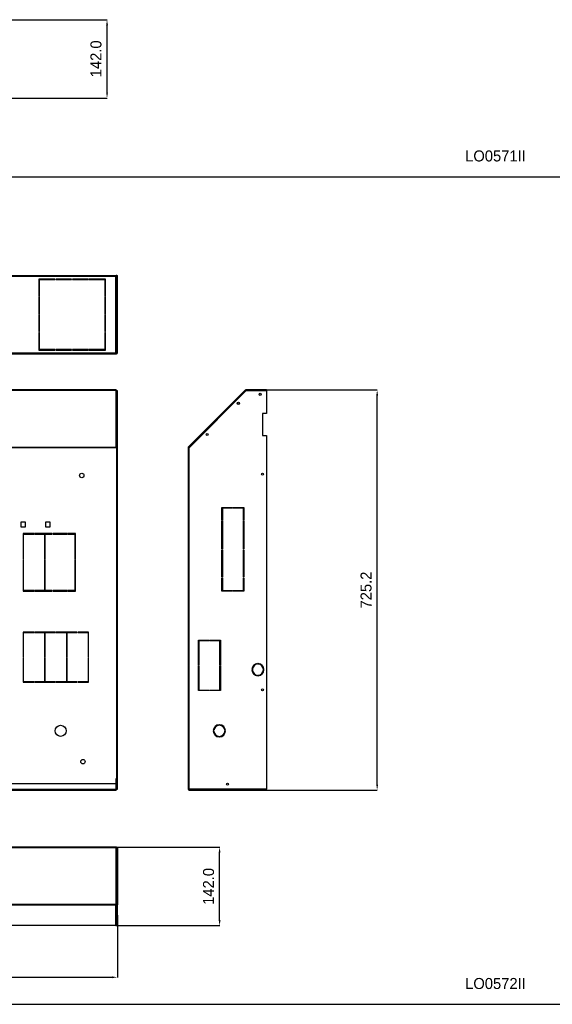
# Model space of a CAD drawing. Header units: inches. Extents: x -8834 to -3121, y 1010 to 9212.
# Tile 3 of 36: x -6942 to -5975, y 1010 to 2794. Entities that reach past the tile are written whole.
import ezdxf

# ---------------------------------------------------------------- set-up
doc = ezdxf.new("R2010")
doc.units = ezdxf.units.IN
doc.layers.add('1', color=7, linetype='Continuous')
doc.dimstyles.new('Copia di Standard', dxfattribs={"dimtxt": 20, "dimasz": 10, "dimexe": 0.18, "dimexo": 0.0625, "dimgap": 10, "dimtad": 1, "dimdec": 1, "dimzin": 0, "dimdsep": 46, "dimtxsty": 'Standard', "dimcen": 0.09, "dimclrd": 4, "dimclre": 4, "dimadec": 0, "dimazin": 0, "dimtfac": 1, "dimtdec": 1, "dimtofl": 0, "dimtmove": 0, "dimatfit": 3, "dimfxl": 0.18, "dimtolj": 1, "dimtzin": 0, "dimarcsym": 0})

# ---------------------------------------------------------------- blocks, each defined once
blk = doc.blocks.new('*D42')
at = {"color": 3, "lineweight": -2, "transparency": 16777216}
for p, q in [((-6966.8, 2794.3), (-6782.9, 2794.3)), ((-6783.1, 2662.3), (-6783.1, 2784.3)), ((-6966.8, 2652.3), (-6782.9, 2652.3))]:
    blk.add_line(p, q, dxfattribs=at)
at = {"color": 3, "transparency": 16777216}
for points in [[(-6784.7, 2784.3), (-6781.4, 2784.3), (-6783.1, 2794.3)], [(-6784.7, 2662.3), (-6781.4, 2662.3), (-6783.1, 2652.3)]]:
    blk.add_solid(points, dxfattribs=at)
at = {"layer": 'Defpoints', "color": 0, "transparency": 16777216}
for p in [(-6966.9, 2794.3), (-6783.1, 2794.3), (-6966.9, 2652.3)]:
    blk.add_point(p, dxfattribs=at)
at = {"color": 3, "transparency": 16777216, "insert": (-6803.1, 2723.3), "char_height": 20, "attachment_point": 5, "rotation": 90}
blk.add_mtext('\\A1;142.0', dxfattribs=at)
blk = doc.blocks.new('*D44')
at = {"color": 3, "lineweight": -2, "transparency": 16777216}
for p, q in [((-8278.3, 1170.9), (-8278.3, 1058.4)), ((-6764.3, 1170.9), (-6764.3, 1058.4)), ((-8268.3, 1058.6), (-6774.3, 1058.6))]:
    blk.add_line(p, q, dxfattribs=at)
at = {"color": 3, "transparency": 16777216}
for points in [[(-8268.3, 1060.3), (-8268.3, 1056.9), (-8278.3, 1058.6)], [(-6774.3, 1060.3), (-6774.3, 1056.9), (-6764.3, 1058.6)]]:
    blk.add_solid(points, dxfattribs=at)
at = {"layer": 'Defpoints', "color": 0, "transparency": 16777216}
for p in [(-8278.3, 1170.9), (-6764.3, 1170.9), (-6764.3, 1058.6)]:
    blk.add_point(p, dxfattribs=at)
at = {"color": 3, "transparency": 16777216, "insert": (-7521.3, 1078.6), "char_height": 20, "attachment_point": 5}
blk.add_mtext('\\A1;1514.0', dxfattribs=at)
blk = doc.blocks.new('*D45')
at = {"color": 3, "lineweight": -2, "transparency": 16777216}
for p, q in [((-6766.8, 1294.3), (-6578.6, 1294.3)), ((-6578.8, 1162.3), (-6578.8, 1284.3)), ((-6766.8, 1152.3), (-6578.6, 1152.3))]:
    blk.add_line(p, q, dxfattribs=at)
at = {"color": 3, "transparency": 16777216}
for points in [[(-6580.5, 1284.3), (-6577.1, 1284.3), (-6578.8, 1294.3)], [(-6580.5, 1162.3), (-6577.1, 1162.3), (-6578.8, 1152.3)]]:
    blk.add_solid(points, dxfattribs=at)
at = {"layer": 'Defpoints', "color": 0, "transparency": 16777216}
for p in [(-6766.9, 1294.3), (-6578.8, 1294.3), (-6766.9, 1152.3)]:
    blk.add_point(p, dxfattribs=at)
at = {"color": 3, "transparency": 16777216, "insert": (-6598.8, 1223.3), "char_height": 20, "attachment_point": 5, "rotation": 90}
blk.add_mtext('\\A1;142.0', dxfattribs=at)
blk = doc.blocks.new('*D46')
at = {"color": 3, "lineweight": -2, "transparency": 16777216}
for p, q in [((-6512.4, 2123.1), (-6292.7, 2123.1)), ((-6292.9, 1407.9), (-6292.9, 2113.1)), ((-6495.1, 1397.9), (-6292.7, 1397.9))]:
    blk.add_line(p, q, dxfattribs=at)
at = {"color": 3, "transparency": 16777216}
for points in [[(-6294.5, 2113.1), (-6291.2, 2113.1), (-6292.9, 2123.1)], [(-6294.5, 1407.9), (-6291.2, 1407.9), (-6292.9, 1397.9)]]:
    blk.add_solid(points, dxfattribs=at)
at = {"layer": 'Defpoints', "color": 0, "transparency": 16777216}
for p in [(-6512.5, 2123.1), (-6292.9, 2123.1), (-6495.2, 1397.9)]:
    blk.add_point(p, dxfattribs=at)
at = {"color": 3, "transparency": 16777216, "insert": (-6312.9, 1760.5), "char_height": 20, "attachment_point": 5, "rotation": 90}
blk.add_mtext('\\A1;725.2', dxfattribs=at)

msp = doc.modelspace()

# ---------------------------------------------------------------- linework, layer by layer
at = {"color": 7, "linetype": 'Continuous'}
for p, q in [((-8275.68, 2330.72), (-6766.88, 2330.72)), ((-6877.03, 2324.22), (-6906.78, 2324.22)), ((-6906.78, 2324.22), (-6906.78, 2292.66)), ((-6905.78, 2323.22), (-6877.03, 2323.22)), ((-6905.78, 2292.66), (-6905.78, 2323.22)), ((-6877.03, 2323.22), (-6877.03, 2324.22)), ((-6875.53, 2324.22), (-6875.53, 2323.22)), ((-6847.53, 2324.22), (-6875.53, 2324.22)), ((-6875.53, 2323.22), (-6847.53, 2323.22)), ((-6847.53, 2323.22), (-6847.53, 2324.22)), ((-6846.03, 2324.22), (-6846.03, 2323.22)), ((-6818.03, 2324.22), (-6846.03, 2324.22)), ((-6846.03, 2323.22), (-6818.03, 2323.22)), ((-6818.03, 2323.22), (-6818.03, 2324.22)), ((-6785.78, 2324.22), (-6816.53, 2324.22)), ((-6816.53, 2324.22), (-6816.53, 2323.22)), ((-6816.53, 2323.22), (-6786.78, 2323.22)), ((-6786.78, 2323.22), (-6786.78, 2292.66)), ((-6785.78, 2292.66), (-6785.78, 2324.22)), ((-6766.88, 2330.72), (-6766.88, 2329.22)), ((-6766.88, 2329.22), (-6765.38, 2329.22)), ((-6766.38, 2330.72), (-6766.38, 2329.22)), ((-6765.38, 2330.72), (-6766.38, 2330.72)), ((-6765.38, 2330.72), (-6765.38, 2329.22)), ((-6765.38, 2329.22), (-6765.38, 2190.21)), ((-6765.28, 2330.72), (-6764.28, 2330.72)), ((-6765.28, 2330.72), (-6765.28, 2190.21)), ((-6764.28, 2190.21), (-6764.28, 2330.72)), ((-6906.78, 2292.66), (-6905.78, 2292.66)), ((-6906.78, 2291.16), (-6906.78, 2260.76)), ((-6905.78, 2291.16), (-6906.78, 2291.16)), ((-6905.78, 2260.76), (-6905.78, 2291.16)), ((-6786.78, 2292.66), (-6785.78, 2292.66)), ((-6785.78, 2291.16), (-6786.78, 2291.16)), ((-6786.78, 2291.16), (-6786.78, 2260.76)), ((-6785.78, 2260.76), (-6785.78, 2291.16)), ((-6906.78, 2260.76), (-6905.78, 2260.76)), ((-6906.78, 2259.26), (-6906.78, 2228.86)), ((-6905.78, 2259.26), (-6906.78, 2259.26)), ((-6905.78, 2228.86), (-6905.78, 2259.26)), ((-6786.78, 2260.76), (-6785.78, 2260.76)), ((-6785.78, 2259.26), (-6786.78, 2259.26)), ((-6786.78, 2259.26), (-6786.78, 2228.86)), ((-6785.78, 2228.86), (-6785.78, 2259.26)), ((-6906.78, 2228.86), (-6905.78, 2228.86)), ((-6906.78, 2227.36), (-6906.78, 2195.21)), ((-6905.78, 2227.36), (-6906.78, 2227.36)), ((-6905.78, 2196.21), (-6905.78, 2227.36)), ((-6786.78, 2228.86), (-6785.78, 2228.86)), ((-6786.78, 2227.36), (-6786.78, 2196.21)), ((-6785.78, 2227.36), (-6786.78, 2227.36)), ((-6785.78, 2195.21), (-6785.78, 2227.36)), ((-6906.78, 2195.21), (-6877.03, 2195.21)), ((-6877.03, 2196.21), (-6905.78, 2196.21)), ((-6877.03, 2195.21), (-6877.03, 2196.21)), ((-6847.53, 2196.21), (-6875.53, 2196.21)), ((-6875.53, 2196.21), (-6875.53, 2195.21)), ((-6875.53, 2195.21), (-6847.53, 2195.21)), ((-6847.53, 2195.21), (-6847.53, 2196.21)), ((-6846.03, 2196.21), (-6846.03, 2195.21)), ((-6818.03, 2196.21), (-6846.03, 2196.21)), ((-6846.03, 2195.21), (-6818.03, 2195.21)), ((-6818.03, 2195.21), (-6818.03, 2196.21)), ((-6816.53, 2196.21), (-6816.53, 2195.21)), ((-6786.78, 2196.21), (-6816.53, 2196.21)), ((-6816.53, 2195.21), (-6785.78, 2195.21)), ((-8275.68, 2188.71), (-6766.88, 2188.71)), ((-6766.88, 2190.21), (-6766.38, 2190.21)), ((-6766.88, 2190.21), (-6766.88, 2189.86)), ((-6766.88, 2189.86), (-6766.88, 2189.71)), ((-6766.88, 2189.71), (-6765.78, 2189.71)), ((-6766.88, 2189.71), (-6766.88, 2188.71)), ((-6766.88, 2188.71), (-6765.78, 2188.71)), ((-6766.38, 2190.21), (-6765.38, 2190.21)), ((-6766.88, 2123.1), (-8275.68, 2123.1)), ((-6766.88, 2122.1), (-8275.68, 2122.1)), ((-6766.52, 2121.95), (-6766.88, 2121.95)), ((-6766.38, 2121.6), (-6766.38, 2121.45)), ((-6766.38, 2108.1), (-6766.38, 2121.45)), ((-6766.38, 2107.95), (-6766.38, 2108.1)), ((-6765.38, 2108.1), (-6766.38, 2108.1)), ((-6766.38, 2107.95), (-6765.38, 2107.95)), ((-6766.38, 2018.74), (-6766.38, 2107.95)), ((-6765.38, 2121.6), (-6765.38, 2108.1)), ((-6765.38, 2107.95), (-6765.38, 2108.1)), ((-6765.38, 2018.74), (-6765.38, 2107.95)), ((-6765.28, 2121.6), (-6765.28, 2080.35)), ((-6764.28, 2121.6), (-6765.28, 2121.6)), ((-6764.28, 2080.35), (-6764.28, 2121.6)), ((-6532.38, 2122.66), (-6635.24, 2019.8)), ((-6531.03, 2121.6), (-6634.18, 2018.45)), ((-6531.68, 2121.95), (-6532.38, 2122.66)), ((-6531.47, 2121.45), (-6531.68, 2121.95)), ((-6531.38, 2121.25), (-6531.47, 2121.45)), ((-6531.32, 2122.1), (-6531.32, 2123.1)), ((-6493.67, 2123.1), (-6531.32, 2123.1)), ((-6531.12, 2121.6), (-6531.32, 2122.1)), ((-6531.12, 2121.6), (-6531.09, 2121.54)), ((-6493.67, 2121.6), (-6531.03, 2121.6)), ((-6493.67, 2121.6), (-6493.67, 2123.1)), ((-6493.67, 2121.6), (-6493.67, 2080.35)), ((-6765.28, 2040.35), (-6765.28, 2080.35)), ((-6764.28, 2080.35), (-6765.28, 2080.35)), ((-6764.28, 2040.35), (-6764.28, 2080.35)), ((-6500.67, 2080.35), (-6500.67, 2040.35)), ((-6493.67, 2080.35), (-6500.67, 2080.35)), ((-6765.28, 2040.35), (-6764.28, 2040.35)), ((-6765.28, 2040.35), (-6765.28, 2018.45)), ((-6764.28, 1399.39), (-6764.28, 2040.35)), ((-6500.67, 2040.35), (-6493.67, 2040.35)), ((-6493.67, 2040.35), (-6493.67, 1399.39)), ((-6766.88, 2018.74), (-6766.88, 2019.1)), ((-6766.88, 2018.45), (-6766.88, 2018.74)), ((-6765.78, 2018.45), (-6766.88, 2018.45)), ((-6765.38, 2018.74), (-6766.38, 2018.74)), ((-6765.78, 2018.45), (-6765.28, 2018.45)), ((-6765.28, 2018.45), (-6765.28, 1399.39)), ((-6635.68, 2018.74), (-6635.68, 2018.45)), ((-6635.68, 2018.45), (-6634.68, 2018.45)), ((-6635.68, 2018.45), (-6635.68, 1399.39)), ((-6634.53, 2019.1), (-6635.24, 2019.8)), ((-6634.68, 2018.74), (-6634.68, 2018.45)), ((-6634.68, 2018.45), (-6634.18, 2018.45)), ((-6634.53, 2019.1), (-6634.18, 2018.74)), ((-6634.18, 2018.74), (-6633.89, 2018.74)), ((-6574.68, 1886.53), (-6574.68, 1909.97)), ((-6574.68, 1909.97), (-6555.43, 1909.97)), ((-6555.43, 1909.97), (-6555.43, 1908.97)), ((-6553.93, 1908.97), (-6553.93, 1909.97)), ((-6553.93, 1909.97), (-6534.68, 1909.97)), ((-6534.68, 1909.97), (-6534.68, 1886.53)), ((-6573.68, 1908.97), (-6573.68, 1886.53)), ((-6555.43, 1908.97), (-6573.68, 1908.97)), ((-6535.68, 1908.97), (-6553.93, 1908.97)), ((-6535.68, 1886.53), (-6535.68, 1908.97)), ((-6931.23, 1883.59), (-6939.53, 1883.59)), ((-6939.53, 1883.59), (-6939.53, 1875.29)), ((-6939.53, 1875.29), (-6931.23, 1875.29)), ((-6931.23, 1875.29), (-6931.23, 1883.59)), ((-6886.23, 1883.59), (-6894.53, 1883.59)), ((-6894.53, 1883.59), (-6894.53, 1875.29)), ((-6894.53, 1875.29), (-6886.23, 1875.29)), ((-6886.23, 1875.29), (-6886.23, 1883.59)), ((-6573.68, 1886.53), (-6574.68, 1886.53)), ((-6574.68, 1835.03), (-6574.68, 1885.03)), ((-6574.68, 1885.03), (-6573.68, 1885.03)), ((-6573.68, 1885.03), (-6573.68, 1835.03)), ((-6534.68, 1886.53), (-6535.68, 1886.53)), ((-6535.68, 1835.03), (-6535.68, 1885.03)), ((-6535.68, 1885.03), (-6534.68, 1885.03)), ((-6534.68, 1885.03), (-6534.68, 1835.03)), ((-6935.38, 1862.79), (-6935.38, 1816.69)), ((-6916.13, 1862.79), (-6935.38, 1862.79)), ((-6934.38, 1861.79), (-6916.13, 1861.79)), ((-6934.38, 1816.69), (-6934.38, 1861.79)), ((-6916.13, 1861.79), (-6916.13, 1862.79)), ((-6914.63, 1862.79), (-6914.63, 1861.79)), ((-6882.6, 1862.79), (-6914.63, 1862.79)), ((-6914.63, 1861.79), (-6896.38, 1861.79)), ((-6896.38, 1861.79), (-6896.38, 1816.69)), ((-6895.38, 1861.79), (-6882.6, 1861.79)), ((-6895.38, 1816.69), (-6895.38, 1861.79)), ((-6882.6, 1861.79), (-6882.6, 1862.79)), ((-6855.55, 1862.79), (-6881.1, 1862.79)), ((-6881.1, 1862.79), (-6881.1, 1861.79)), ((-6881.1, 1861.79), (-6855.55, 1861.79)), ((-6855.55, 1861.79), (-6855.55, 1862.79)), ((-6854.05, 1862.79), (-6854.05, 1861.79)), ((-6840.28, 1862.79), (-6854.05, 1862.79)), ((-6854.05, 1861.79), (-6841.28, 1861.79)), ((-6841.28, 1861.79), (-6841.28, 1816.69)), ((-6840.28, 1816.69), (-6840.28, 1862.79)), ((-6573.68, 1835.03), (-6574.68, 1835.03)), ((-6574.68, 1833.53), (-6573.68, 1833.53)), ((-6574.68, 1783.53), (-6574.68, 1833.53)), ((-6573.68, 1833.53), (-6573.68, 1783.53)), ((-6534.68, 1835.03), (-6535.68, 1835.03)), ((-6535.68, 1783.53), (-6535.68, 1833.53)), ((-6535.68, 1833.53), (-6534.68, 1833.53)), ((-6534.68, 1833.53), (-6534.68, 1783.53)), ((-6935.38, 1816.69), (-6934.38, 1816.69)), ((-6934.38, 1815.19), (-6935.38, 1815.19)), ((-6935.38, 1815.19), (-6935.38, 1758.59)), ((-6934.38, 1759.59), (-6934.38, 1815.19)), ((-6896.38, 1816.69), (-6895.38, 1816.69)), ((-6895.38, 1815.19), (-6896.38, 1815.19)), ((-6896.38, 1815.19), (-6896.38, 1759.59)), ((-6895.38, 1759.59), (-6895.38, 1815.19)), ((-6841.28, 1816.69), (-6840.28, 1816.69)), ((-6840.28, 1815.19), (-6841.28, 1815.19)), ((-6841.28, 1815.19), (-6841.28, 1759.59)), ((-6840.28, 1758.59), (-6840.28, 1815.19)), ((-6573.68, 1783.53), (-6574.68, 1783.53)), ((-6574.68, 1782.03), (-6573.68, 1782.03)), ((-6574.68, 1758.59), (-6574.68, 1782.03)), ((-6573.68, 1782.03), (-6573.68, 1759.59)), ((-6534.68, 1783.53), (-6535.68, 1783.53)), ((-6535.68, 1782.03), (-6534.68, 1782.03)), ((-6535.68, 1759.59), (-6535.68, 1782.03)), ((-6534.68, 1782.03), (-6534.68, 1758.59)), ((-6935.38, 1758.59), (-6916.13, 1758.59)), ((-6916.13, 1759.59), (-6934.38, 1759.59)), ((-6916.13, 1758.59), (-6916.13, 1759.59)), ((-6914.63, 1759.59), (-6914.63, 1758.59)), ((-6896.38, 1759.59), (-6914.63, 1759.59)), ((-6914.63, 1758.59), (-6882.6, 1758.59)), ((-6882.6, 1759.59), (-6895.38, 1759.59)), ((-6882.6, 1758.59), (-6882.6, 1759.59)), ((-6855.55, 1759.59), (-6881.1, 1759.59)), ((-6881.1, 1759.59), (-6881.1, 1758.59)), ((-6881.1, 1758.59), (-6855.55, 1758.59)), ((-6855.55, 1758.59), (-6855.55, 1759.59)), ((-6841.28, 1759.59), (-6854.05, 1759.59)), ((-6854.05, 1759.59), (-6854.05, 1758.59)), ((-6854.05, 1758.59), (-6840.28, 1758.59)), ((-6555.43, 1758.59), (-6574.68, 1758.59)), ((-6573.68, 1759.59), (-6555.43, 1759.59)), ((-6555.43, 1759.59), (-6555.43, 1758.59)), ((-6553.93, 1759.59), (-6535.68, 1759.59)), ((-6553.93, 1758.59), (-6553.93, 1759.59)), ((-6534.68, 1758.59), (-6553.93, 1758.59)), ((-6935.38, 1684.29), (-6935.38, 1639.46)), ((-6916.13, 1684.29), (-6935.38, 1684.29)), ((-6934.38, 1639.46), (-6934.38, 1683.29)), ((-6934.38, 1683.29), (-6916.13, 1683.29)), ((-6916.13, 1683.29), (-6916.13, 1684.29)), ((-6876.68, 1684.29), (-6914.63, 1684.29)), ((-6914.63, 1684.29), (-6914.63, 1683.29)), ((-6914.63, 1683.29), (-6896.38, 1683.29)), ((-6896.38, 1683.29), (-6896.38, 1639.46)), ((-6895.38, 1639.46), (-6895.38, 1683.29)), ((-6895.38, 1683.29), (-6876.68, 1683.29)), ((-6876.68, 1683.29), (-6876.68, 1684.29)), ((-6837.23, 1684.29), (-6875.18, 1684.29)), ((-6875.18, 1684.29), (-6875.18, 1683.29)), ((-6875.18, 1683.29), (-6856.48, 1683.29)), ((-6856.48, 1683.29), (-6856.48, 1639.46)), ((-6855.48, 1683.29), (-6837.23, 1683.29)), ((-6855.48, 1639.46), (-6855.48, 1683.29)), ((-6837.23, 1683.29), (-6837.23, 1684.29)), ((-6835.73, 1684.29), (-6835.73, 1683.29)), ((-6816.48, 1684.29), (-6835.73, 1684.29)), ((-6835.73, 1683.29), (-6817.48, 1683.29)), ((-6817.48, 1683.29), (-6817.48, 1639.46)), ((-6816.48, 1639.46), (-6816.48, 1684.29)), ((-6617.18, 1624.56), (-6617.18, 1669.47)), ((-6617.18, 1669.47), (-6597.93, 1669.47)), ((-6616.18, 1668.47), (-6616.18, 1624.56)), ((-6597.93, 1668.47), (-6616.18, 1668.47)), ((-6597.93, 1669.47), (-6597.93, 1668.47)), ((-6596.43, 1669.47), (-6577.18, 1669.47)), ((-6596.43, 1668.47), (-6596.43, 1669.47)), ((-6578.18, 1668.47), (-6596.43, 1668.47)), ((-6578.18, 1624.56), (-6578.18, 1668.47)), ((-6577.18, 1669.47), (-6577.18, 1624.56)), ((-6935.38, 1639.46), (-6934.38, 1639.46)), ((-6935.38, 1637.96), (-6935.38, 1593.24)), ((-6934.38, 1637.96), (-6935.38, 1637.96)), ((-6934.38, 1594.24), (-6934.38, 1637.96)), ((-6896.38, 1639.46), (-6895.38, 1639.46)), ((-6896.38, 1637.96), (-6896.38, 1594.24)), ((-6895.38, 1637.96), (-6896.38, 1637.96)), ((-6895.38, 1594.24), (-6895.38, 1637.96)), ((-6856.48, 1639.46), (-6855.48, 1639.46)), ((-6856.48, 1637.96), (-6856.48, 1594.24)), ((-6855.48, 1637.96), (-6856.48, 1637.96)), ((-6855.48, 1594.24), (-6855.48, 1637.96)), ((-6817.48, 1639.46), (-6816.48, 1639.46)), ((-6816.48, 1637.96), (-6817.48, 1637.96)), ((-6817.48, 1637.96), (-6817.48, 1594.24)), ((-6816.48, 1593.24), (-6816.48, 1637.96)), ((-6616.18, 1624.56), (-6617.18, 1624.56)), ((-6577.18, 1624.56), (-6578.18, 1624.56)), ((-6509.77, 1627.14), (-6509.77, 1626.14)), ((-6508.77, 1626.14), (-6508.77, 1627.14)), ((-6617.18, 1623.06), (-6616.18, 1623.06)), ((-6617.18, 1578.14), (-6617.18, 1623.06)), ((-6616.18, 1623.06), (-6616.18, 1579.14)), ((-6578.18, 1623.06), (-6577.18, 1623.06)), ((-6578.18, 1579.14), (-6578.18, 1623.06)), ((-6577.18, 1623.06), (-6577.18, 1578.14)), ((-6519.26, 1616.65), (-6520.26, 1616.65)), ((-6520.26, 1615.65), (-6519.26, 1615.65)), ((-6498.28, 1616.65), (-6499.28, 1616.65)), ((-6499.28, 1615.65), (-6498.28, 1615.65)), ((-6935.38, 1593.24), (-6916.13, 1593.24)), ((-6916.13, 1594.24), (-6934.38, 1594.24)), ((-6916.13, 1593.24), (-6916.13, 1594.24)), ((-6914.63, 1594.24), (-6914.63, 1593.24)), ((-6896.38, 1594.24), (-6914.63, 1594.24)), ((-6914.63, 1593.24), (-6876.68, 1593.24)), ((-6876.68, 1594.24), (-6895.38, 1594.24)), ((-6876.68, 1593.24), (-6876.68, 1594.24)), ((-6875.18, 1594.24), (-6875.18, 1593.24)), ((-6856.48, 1594.24), (-6875.18, 1594.24)), ((-6875.18, 1593.24), (-6837.23, 1593.24)), ((-6837.23, 1594.24), (-6855.48, 1594.24)), ((-6837.23, 1593.24), (-6837.23, 1594.24)), ((-6835.73, 1594.24), (-6835.73, 1593.24)), ((-6817.48, 1594.24), (-6835.73, 1594.24)), ((-6835.73, 1593.24), (-6816.48, 1593.24)), ((-6509.77, 1606.17), (-6509.77, 1605.16)), ((-6508.77, 1605.16), (-6508.77, 1606.17)), ((-6597.93, 1578.14), (-6617.18, 1578.14)), ((-6616.18, 1579.14), (-6597.93, 1579.14)), ((-6597.93, 1579.14), (-6597.93, 1578.14)), ((-6596.43, 1579.14), (-6578.18, 1579.14)), ((-6596.43, 1578.14), (-6596.43, 1579.14)), ((-6577.18, 1578.14), (-6596.43, 1578.14)), ((-6589.17, 1505.79), (-6590.17, 1505.79)), ((-6590.17, 1504.79), (-6589.17, 1504.79)), ((-6579.68, 1516.28), (-6579.68, 1515.28)), ((-6578.68, 1515.28), (-6578.68, 1516.28)), ((-6568.19, 1505.79), (-6569.19, 1505.79)), ((-6569.19, 1504.79), (-6568.19, 1504.79)), ((-6579.68, 1495.3), (-6579.68, 1494.3)), ((-6578.68, 1494.3), (-6578.68, 1495.3)), ((-6765.38, 1418.89), (-6766.38, 1418.89)), ((-6766.38, 1399.39), (-6766.38, 1418.89)), ((-6765.38, 1418.89), (-6765.38, 1399.39)), ((-6766.88, 1409.35), (-8275.68, 1409.35)), ((-8275.68, 1397.89), (-6766.88, 1397.89)), ((-6766.88, 1409.35), (-6766.88, 1399.39)), ((-6766.88, 1399.39), (-6766.38, 1399.39)), ((-6766.88, 1399.39), (-6766.88, 1398.89)), ((-6766.88, 1398.89), (-6766.88, 1397.89)), ((-6765.38, 1399.39), (-6765.28, 1399.39)), ((-6765.28, 1399.39), (-6764.28, 1399.39)), ((-6635.68, 1399.39), (-6634.68, 1399.39)), ((-6634.68, 1399.39), (-6634.18, 1399.39)), ((-6495.17, 1399.39), (-6634.18, 1399.39)), ((-6634.18, 1399.39), (-6634.18, 1398.89)), ((-6634.18, 1398.89), (-6634.18, 1397.89)), ((-6634.18, 1397.89), (-6495.17, 1397.89)), ((-6495.17, 1399.39), (-6494.67, 1399.39)), ((-6495.17, 1399.39), (-6495.17, 1398.89)), ((-6495.17, 1398.89), (-6495.17, 1397.89)), ((-6494.67, 1399.39), (-6493.67, 1399.39)), ((-6766.88, 1294.28), (-8275.68, 1294.28)), ((-6766.88, 1294.28), (-6766.88, 1293.84)), ((-6765.78, 1294.28), (-6766.88, 1294.28)), ((-6765.38, 1292.78), (-6765.38, 1190.07)), ((-6765.28, 1189.63), (-6765.28, 1292.78)), ((-6764.28, 1292.78), (-6765.28, 1292.78)), ((-6764.28, 1292.78), (-6764.28, 1189.63)), ((-6766.88, 1190.98), (-6766.88, 1190.27)), ((-6766.88, 1190.27), (-6766.88, 1189.92)), ((-6765.46, 1190.27), (-6766.88, 1190.27)), ((-6766.88, 1189.92), (-6765.46, 1189.92)), ((-6766.38, 1189.92), (-6766.38, 1190.07)), ((-6765.38, 1189.71), (-6765.38, 1190.07)), ((-6765.38, 1189.71), (-6765.38, 1152.27)), ((-6764.28, 1189.63), (-6765.28, 1189.63)), ((-6765.28, 1189.63), (-6765.28, 1152.27)), ((-6764.28, 1152.27), (-6764.28, 1189.63)), ((-6766.88, 1152.27), (-8275.68, 1152.27)), ((-6766.88, 1152.27), (-6765.38, 1152.27)), ((-6764.28, 1152.27), (-6765.28, 1152.27))]:
    msp.add_line(p, q, dxfattribs=at)
at = {"color": 9, "linetype": 'Continuous'}
for p, q in [((-8275.68, 2329.22), (-6766.88, 2329.22)), ((-6766.88, 2190.21), (-6766.88, 2329.22)), ((-6905.78, 2293.07), (-6906.78, 2293.07)), ((-6906.78, 2292.72), (-6905.78, 2292.72)), ((-6785.78, 2293.07), (-6786.78, 2293.07)), ((-6786.78, 2292.72), (-6785.78, 2292.72)), ((-8275.68, 2190.21), (-6766.88, 2190.21)), ((-6766.88, 2121.95), (-6766.88, 2019.1)), ((-6531.47, 2121.45), (-6634.18, 2018.74)), ((-6531.03, 2121.6), (-6531.12, 2121.6)), ((-6766.88, 2019.1), (-8275.68, 2019.1)), ((-8275.68, 2018.74), (-6766.88, 2018.74)), ((-7974.68, 2018.74), (-6766.88, 2018.74)), ((-6766.88, 2019.1), (-7974.18, 2019.1)), ((-6765.78, 2018.45), (-6765.78, 1418.89)), ((-6634.18, 1399.39), (-6634.18, 2018.45)), ((-8275.68, 1399.39), (-6766.88, 1399.39)), ((-8277.84, 1293.84), (-6766.88, 1293.84)), ((-6766.88, 1293.84), (-6766.88, 1190.98)), ((-7792.38, 1190.98), (-6847.38, 1190.98)), ((-7792.38, 1189.92), (-6847.38, 1189.92)), ((-6947.88, 1190.98), (-6766.88, 1190.98)), ((-6947.88, 1189.92), (-6766.88, 1189.92)), ((-6766.88, 1152.27), (-6766.88, 1189.92))]:
    msp.add_line(p, q, dxfattribs=at)
at = {"color": 7, "linetype": 'Continuous'}
for centre, radius in [((-6505.17, 2115.1), 2), ((-6505.17, 2115.1), 1.75), ((-6544.73, 2099), 2), ((-6544.73, 2099), 1.75), ((-6601.3, 2042.43), 2), ((-6601.3, 2042.43), 1.75), ((-6828.88, 1968.15), 4), ((-6501.17, 1970.6), 1.75), ((-6501.17, 1579.39), 1.75), ((-6867.28, 1505.29), 10), ((-6826.78, 1449.39), 4), ((-6564.38, 1408.64), 2), ((-6564.38, 1408.64), 1.75)]:
    msp.add_circle(centre, radius, dxfattribs=at)
for centre, radius, start, end in [((-6765.78, 2190.21), 0.5, 270, 360), ((-6765.78, 2190.21), 1.5, 270, 360), ((-6766.88, 2121.6), 1.5, 0, 90), ((-6766.88, 2121.6), 0.5, 0, 90), ((-6766.88, 2121.45), 0.5, 0, 90), ((-6531.32, 2121.6), 1.5, 90, 135), ((-6531.32, 2121.6), 0.5, 90, 135), ((-6634.18, 2018.74), 1.5, 135, 180), ((-6634.18, 2018.74), 0.5, 135, 180), ((-6509.27, 1616.15), 11, 92.60525, 177.39475), ((-6509.27, 1616.15), 10, 92.86598, 177.13402), ((-6509.27, 1616.15), 11, 2.60525, 87.39475), ((-6509.27, 1616.15), 10, 2.86598, 87.13402), ((-6509.27, 1616.15), 11, 182.60525, 267.39475), ((-6509.27, 1616.15), 10, 182.86598, 267.13402), ((-6509.27, 1616.15), 11, 272.60525, 357.39475), ((-6509.27, 1616.15), 10, 272.86598, 357.13402), ((-6579.18, 1505.29), 11, 92.60525, 177.39475), ((-6579.18, 1505.29), 11, 182.60525, 267.39475), ((-6579.18, 1505.29), 10, 92.86598, 177.13402), ((-6579.18, 1505.29), 10, 182.86598, 267.13402), ((-6579.18, 1505.29), 11, 2.60525, 87.39475), ((-6579.18, 1505.29), 10, 2.86598, 87.13402), ((-6579.18, 1505.29), 11, 272.60525, 357.39475), ((-6579.18, 1505.29), 10, 272.86598, 357.13402), ((-6766.88, 1399.39), 1.5, 270, 360), ((-6766.88, 1399.39), 0.5, 270, 360), ((-6634.18, 1399.39), 1.5, 180, 270), ((-6634.18, 1399.39), 0.5, 180, 270), ((-6495.17, 1399.39), 1.5, 270, 0), ((-6495.17, 1399.39), 0.5, 270, 0), ((-6765.78, 1292.78), 1.5, 0, 90), ((-6765.78, 1292.78), 0.5, 0, 55.74138)]:
    msp.add_arc(centre, radius, start, end, dxfattribs=at)
for points in [[(-6766.88, 2189.86), (-6766.75, 2189.87), (-6766.63, 2189.91), (-6766.52, 2189.96), (-6766.44, 2190.03), (-6766.39, 2190.12), (-6766.38, 2190.21)], [(-6765.38, 2190.21), (-6765.41, 2190), (-6765.5, 2189.8)], [(-6766.88, 2019.1), (-6766.75, 2019.08), (-6766.63, 2019.05), (-6766.52, 2018.99), (-6766.44, 2018.92), (-6766.39, 2018.83), (-6766.38, 2018.74)], [(-6765.38, 1292.78), (-6765.43, 1293.05), (-6765.58, 1293.31), (-6765.82, 1293.53), (-6766.13, 1293.7), (-6766.49, 1293.8), (-6766.88, 1293.84)], [(-6765.46, 1190.27), (-6765.59, 1190.47), (-6765.78, 1190.64), (-6766.01, 1190.78), (-6766.28, 1190.89), (-6766.57, 1190.96), (-6766.88, 1190.98)], [(-6766.38, 1190.07), (-6766.39, 1190.12), (-6766.44, 1190.17), (-6766.52, 1190.21), (-6766.63, 1190.24), (-6766.75, 1190.27), (-6766.88, 1190.27)], [(-6765.38, 1190.07), (-6765.4, 1190.17), (-6765.46, 1190.27)], [(-6765.46, 1189.92), (-6765.4, 1189.82), (-6765.38, 1189.71)]]:
    msp.add_spline(points, degree=3, dxfattribs=at)
at = {"layer": '1', "color": 7, "linetype": 'Continuous'}
for p, q in [((-8730.71, 2509.61), (-3120.62, 2509.61)), ((-8730.71, 1009.61), (-5925.62, 1009.61))]:
    msp.add_line(p, q, dxfattribs=at)

# ---------------------------------------------------------------- texts
at = {"char_height": 20, "width": 477.612, "attachment_point": 1}
for s, insert in [('LO0571II', (-6133.17, 2557.32)), ('LO0572II', (-6133.17, 1057.32))]:
    msp.add_mtext(s, dxfattribs=dict(at, insert=insert))

# ---------------------------------------------------------------- dimensions: what is measured, and where the dimension line sits
at = {"color": 3}
for base, p1, p2, picture, middle in [((-6783.07, 2794.28), (-6966.88, 2652.27), (-6966.88, 2794.28), '*D42', (-6803.07, 2723.27)), ((-6292.87, 2123.1), (-6495.17, 1397.89), (-6512.5, 2123.1), '*D46', (-6312.87, 1760.49)), ((-6578.81, 1294.28), (-6766.88, 1152.27), (-6766.88, 1294.28), '*D45', (-6598.81, 1223.27))]:
    dim = msp.add_linear_dim(base=base, p1=p1, p2=p2, angle=90, dimstyle='Copia di Standard', override={"dimclrd": 3, "dimclre": 3, "dimclrt": 3}, dxfattribs=at)
    dim.commit()
    dim.dimension.update_dxf_attribs({"geometry": picture, "text_midpoint": middle})
dim = msp.add_linear_dim(base=(-6764.28, 1058.6), p1=(-8278.28, 1170.95), p2=(-6764.28, 1170.95), dimstyle='Copia di Standard', override={"dimclrd": 3, "dimclre": 3, "dimclrt": 3}, dxfattribs=at)
dim.commit()
dim.dimension.update_dxf_attribs({"geometry": '*D44', "text_midpoint": (-7521.28, 1078.6)})

doc.saveas('drawing.dxf')
